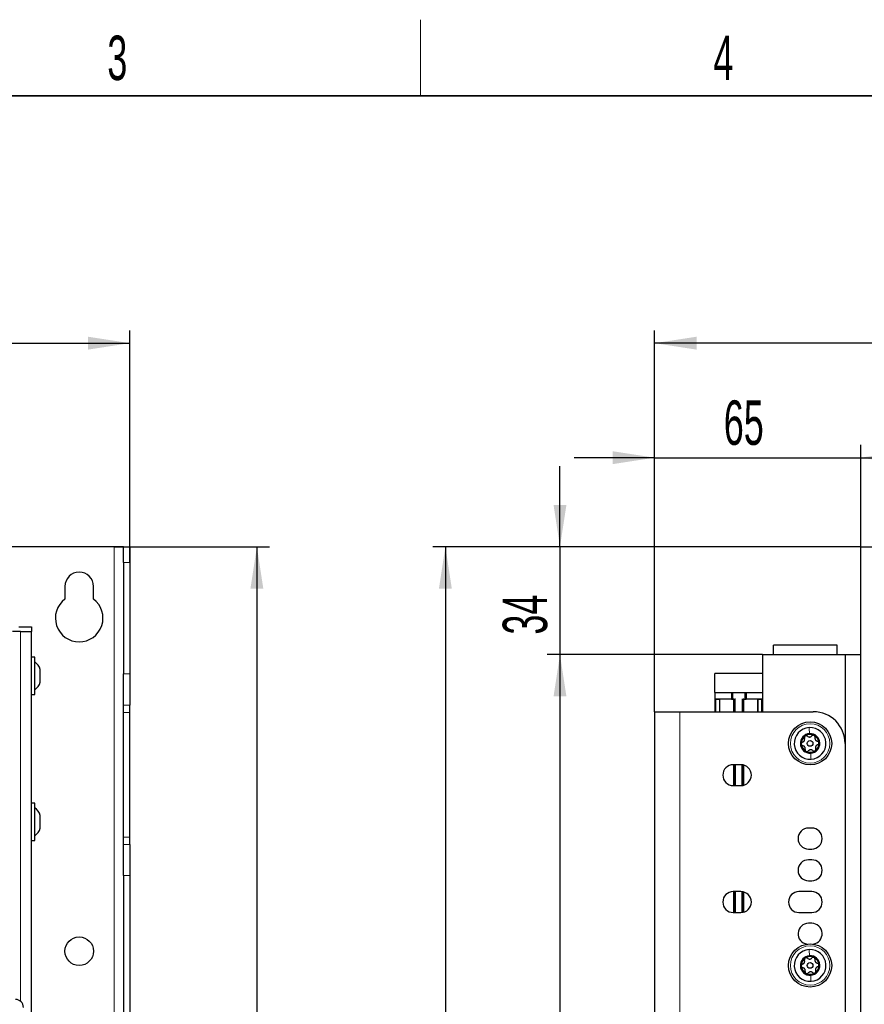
# Paper-space layout 'Blatt3' of a CAD drawing. Header units: millimetres. Extents: x 5 to 418, y 2 to 292.
# Tile 50 of 54: x 138 to 204, y 211 to 288. Entities that reach past the tile are written whole.
import ezdxf

# ---------------------------------------------------------------- set-up
doc = ezdxf.new("R2010")
doc.units = ezdxf.units.MM
doc.layers.add('SLD-0', color=7, linetype='Continuous')
doc.styles.add('SLDTEXTSTYLE1', font='TXT', dxfattribs={"width": 0.605})
doc.dimstyles.new('SLDDIMSTYLE0', dxfattribs={"dimtxt": 3.5, "dimasz": 3.302, "dimexe": 0, "dimexo": 0.0625, "dimgap": 0.875, "dimtad": 1, "dimlfac": 4, "dimrnd": 1e-09, "dimzin": 12, "dimdsep": 46, "dimtxsty": 'SLDTEXTSTYLE1', "dimsah": 1, "dimcen": 0.09, "dimadec": 0, "dimazin": 3, "dimtfac": 1, "dimtofl": 0, "dimtmove": 0, "dimatfit": 3, "dimfxl": 1, "dimfrac": 2, "dimtolj": 1, "dimtzin": 12, "dimarcsym": 0})
doc.dimstyles.new('SLDDIMSTYLE1', dxfattribs={"dimtxt": 3.5, "dimasz": 3.302, "dimexe": 0, "dimexo": 0.0625, "dimgap": 0.875, "dimtad": 1, "dimdec": 1, "dimlfac": 4, "dimrnd": 1e-09, "dimzin": 12, "dimdsep": 46, "dimtxsty": 'SLDTEXTSTYLE1', "dimsah": 1, "dimcen": 0.09, "dimadec": 0, "dimazin": 3, "dimtfac": 1, "dimtofl": 0, "dimtmove": 0, "dimatfit": 3, "dimfxl": 1, "dimfrac": 2, "dimtolj": 1, "dimtzin": 12, "dimarcsym": 0})
doc.dimstyles.new('SLDDIMSTYLE2', dxfattribs={"dimtxt": 3.5, "dimasz": 3.302, "dimexe": 0, "dimexo": 0.0625, "dimgap": 0.875, "dimtad": 1, "dimlfac": 4, "dimrnd": 1e-09, "dimzin": 12, "dimdsep": 46, "dimtxsty": 'SLDTEXTSTYLE1', "dimsah": 1, "dimcen": 0.09, "dimadec": 0, "dimazin": 3, "dimtfac": 1, "dimtmove": 0, "dimatfit": 0, "dimfxl": 1, "dimfrac": 2, "dimtolj": 1, "dimtzin": 12, "dimarcsym": 0})

# ---------------------------------------------------------------- blocks, each defined once
blk = doc.blocks.new('_D_15')
at = {"layer": 'SLD-0', "color": 7}
for p, q in [((48.349, 245.712), (48.349, 264.007)), ((146.349, 245.712), (146.349, 264.007)), ((48.349, 263.007), (146.349, 263.007))]:
    blk.add_line(p, q, dxfattribs=at)
for points in [[(48.349, 263.007), (51.651, 262.499), (51.651, 263.515)], [(146.349, 263.007), (143.047, 263.515), (143.047, 262.499)]]:
    blk.add_solid(points, dxfattribs=at)
at = {"layer": 'SLD-0', "color": 7, "insert": (93.339, 267.519), "char_height": 3.5, "attachment_point": 1, "style": 'SLDTEXTSTYLE1'}
blk.add_mtext('392', dxfattribs=at)
blk = doc.blocks.new('_D_16')
at = {"layer": 'SLD-0', "color": 7}
for p, q in [((145.099, 246.962), (157.349, 246.962)), ((156.349, 246.962), (156.349, 95.397)), ((135.809, 95.397), (157.349, 95.397))]:
    blk.add_line(p, q, dxfattribs=at)
for points in [[(156.349, 246.962), (155.841, 243.66), (156.857, 243.66)], [(156.349, 95.397), (156.857, 98.699), (155.841, 98.699)]]:
    blk.add_solid(points, dxfattribs=at)
at = {"layer": 'SLD-0', "color": 7, "insert": (151.837, 165.164), "char_height": 3.5, "attachment_point": 1, "rotation": 90, "style": 'SLDTEXTSTYLE1'}
blk.add_mtext('606,3', dxfattribs=at)
blk = doc.blocks.new('_D_17')
at = {"layer": 'SLD-0', "color": 7}
for p, q in [((187.684, 233.962), (187.684, 254.982)), ((203.934, 242.712), (203.934, 254.982)), ((187.684, 253.982), (181.334, 253.982)), ((187.684, 253.982), (203.934, 253.982)), ((203.934, 253.982), (210.284, 253.982))]:
    blk.add_line(p, q, dxfattribs=at)
for points in [[(187.684, 253.982), (184.382, 254.49), (184.382, 253.474)], [(203.934, 253.982), (207.236, 253.474), (207.236, 254.49)]]:
    blk.add_solid(points, dxfattribs=at)
at = {"layer": 'SLD-0', "color": 7, "insert": (193.135, 258.493), "char_height": 3.5, "attachment_point": 1, "style": 'SLDTEXTSTYLE1'}
blk.add_mtext('65', dxfattribs=at)
blk = doc.blocks.new('_D_18')
at = {"layer": 'SLD-0', "color": 7}
for p, q in [((203.934, 246.962), (203.934, 254.982)), ((261.603, 238.5), (261.603, 254.982)), ((203.934, 253.982), (261.603, 253.982))]:
    blk.add_line(p, q, dxfattribs=at)
for points in [[(203.934, 253.982), (207.236, 253.474), (207.236, 254.49)], [(261.603, 253.982), (258.301, 254.49), (258.301, 253.474)]]:
    blk.add_solid(points, dxfattribs=at)
at = {"layer": 'SLD-0', "color": 7, "insert": (226.753, 258.493), "char_height": 3.5, "attachment_point": 1, "style": 'SLDTEXTSTYLE1'}
blk.add_mtext('230,7', dxfattribs=at)
blk = doc.blocks.new('_D_19')
at = {"layer": 'SLD-0', "color": 7}
for p, q in [((187.684, 233.962), (187.684, 264.007)), ((261.603, 238.5), (261.603, 264.007)), ((261.603, 263.007), (187.684, 263.007))]:
    blk.add_line(p, q, dxfattribs=at)
for centre, start, end in [((224, 265.693), 153.43495, 206.56505), ((225.288, 265.693), 333.43495, 26.56505)]:
    blk.add_arc(centre, 6.006, start, end, dxfattribs=at)
for points in [[(187.684, 263.007), (190.986, 262.499), (190.986, 263.515)], [(261.603, 263.007), (258.301, 263.515), (258.301, 262.499)]]:
    blk.add_solid(points, dxfattribs=at)
at = {"layer": 'SLD-0', "color": 7, "insert": (218.628, 267.519), "char_height": 3.5, "attachment_point": 1, "style": 'SLDTEXTSTYLE1'}
blk.add_mtext('295,7', dxfattribs=at)
blk = doc.blocks.new('_D_20')
at = {"layer": 'SLD-0', "color": 7}
for p, q in [((180.228, 246.962), (180.228, 253.312)), ((203.934, 246.962), (179.228, 246.962)), ((180.228, 246.962), (180.228, 238.462)), ((196.184, 238.462), (179.228, 238.462)), ((180.228, 238.462), (180.228, 232.112))]:
    blk.add_line(p, q, dxfattribs=at)
for points in [[(180.228, 246.962), (180.736, 250.264), (179.72, 250.264)], [(180.228, 238.462), (179.72, 235.16), (180.736, 235.16)]]:
    blk.add_solid(points, dxfattribs=at)
at = {"layer": 'SLD-0', "color": 7, "insert": (175.717, 240.039), "char_height": 3.5, "attachment_point": 1, "rotation": 90, "style": 'SLDTEXTSTYLE1'}
blk.add_mtext('34', dxfattribs=at)
blk = doc.blocks.new('_D_21')
at = {"layer": 'SLD-0', "color": 7}
for p, q in [((196.184, 238.462), (179.228, 238.462)), ((180.228, 238.462), (180.228, 99.212)), ((194.934, 99.212), (179.228, 99.212))]:
    blk.add_line(p, q, dxfattribs=at)
for points in [[(180.228, 238.462), (179.72, 235.16), (180.736, 235.16)], [(180.228, 99.212), (180.736, 102.514), (179.72, 102.514)]]:
    blk.add_solid(points, dxfattribs=at)
at = {"layer": 'SLD-0', "color": 7, "insert": (175.717, 164.827), "char_height": 3.5, "attachment_point": 1, "rotation": 90, "style": 'SLDTEXTSTYLE1'}
blk.add_mtext('557', dxfattribs=at)
blk = doc.blocks.new('_D_22')
at = {"layer": 'SLD-0', "color": 7}
for p, q in [((203.934, 246.962), (170.198, 246.962)), ((171.198, 246.962), (171.198, 99.212)), ((194.934, 99.212), (170.198, 99.212))]:
    blk.add_line(p, q, dxfattribs=at)
for centre, start, end in [((168.512, 171.726), 63.43495, 116.56505), ((168.512, 174.448), 243.43495, 296.56505)]:
    blk.add_arc(centre, 6.006, start, end, dxfattribs=at)
for points in [[(171.198, 246.962), (170.69, 243.66), (171.706, 243.66)], [(171.198, 99.212), (171.706, 102.514), (170.69, 102.514)]]:
    blk.add_solid(points, dxfattribs=at)
at = {"layer": 'SLD-0', "color": 7, "insert": (166.686, 169.077), "char_height": 3.5, "attachment_point": 1, "rotation": 90, "style": 'SLDTEXTSTYLE1'}
blk.add_mtext('591', dxfattribs=at)

psp = doc.layouts.new('Blatt3')

# ---------------------------------------------------------------- linework, layer by layer
at = {"color": 7, "linetype": 'Continuous', "lineweight": 25}
for p, q in [((145.0991, 246.9623), (49.5991, 246.9623)), ((145.8386, 246.9623), (145.0991, 246.9623)), ((145.8491, 246.9561), (145.8386, 246.9623)), ((145.8386, 246.9623), (146.3428, 246.9623)), ((145.8491, 245.7123), (145.8491, 246.9561)), ((146.3428, 246.9623), (146.3491, 246.9561)), ((146.3491, 246.9561), (146.3491, 245.7123)), ((203.934, 96.9623), (203.934, 246.9623)), ((203.934, 246.9623), (205.059, 246.9623)), ((145.8491, 245.7123), (145.8491, 236.9337)), ((146.3491, 245.7123), (146.3491, 236.9337)), ((141.2241, 243.8373), (141.2241, 242.8373)), ((143.4741, 242.8373), (143.4741, 243.8373)), ((137.5991, 240.6623), (138.5991, 240.6623)), ((138.5991, 240.6623), (138.5991, 240.2873)), ((137.7241, 240.2873), (137.0991, 240.2873)), ((137.7241, 240.2873), (138.5991, 240.2873)), ((138.5991, 206.2373), (138.5991, 240.2873)), ((202.059, 239.2123), (197.059, 239.2123)), ((197.059, 238.4623), (197.059, 239.2123)), ((202.059, 238.4623), (202.059, 239.2123)), ((138.8491, 238.2623), (138.5991, 238.2623)), ((138.8491, 235.3123), (138.8491, 238.2623)), ((196.184, 238.4623), (196.184, 233.9623)), ((196.184, 238.4623), (202.684, 238.4623)), ((202.684, 238.4623), (202.684, 154.2123)), ((202.684, 238.4623), (203.934, 238.4623)), ((139.2741, 236.2873), (139.2741, 237.2873)), ((145.8491, 234.4716), (145.8491, 236.9337)), ((146.3491, 236.9337), (146.3491, 234.4716)), ((192.434, 235.4623), (192.434, 236.9623)), ((194.309, 236.9623), (192.434, 236.9623)), ((194.3314, 236.9623), (194.309, 236.9623)), ((196.184, 236.9623), (194.309, 236.9623)), ((138.5991, 235.3123), (138.8491, 235.3123)), ((192.434, 235.4623), (196.184, 235.4623)), ((192.434, 235.4623), (193.734, 235.4623)), ((192.434, 235.4623), (192.434, 234.9623)), ((193.734, 235.4623), (193.734, 234.9623)), ((193.809, 235.4623), (193.809, 234.9623)), ((194.809, 234.9623), (194.809, 235.4623)), ((194.884, 235.4623), (194.884, 234.9623)), ((194.884, 235.4623), (196.184, 235.4623)), ((145.8491, 233.9114), (145.8491, 234.4716)), ((146.3491, 233.9114), (146.3491, 234.4716)), ((192.434, 234.9623), (192.434, 233.9623)), ((193.734, 234.9623), (192.434, 234.9623)), ((192.509, 234.9623), (192.7837, 234.9623)), ((193.734, 234.9623), (193.8943, 234.9623)), ((193.9542, 234.9623), (193.8943, 234.9623)), ((193.9542, 234.9623), (194.0429, 234.9623)), ((194.0527, 234.9623), (194.0429, 234.9623)), ((194.5653, 234.9623), (194.5751, 234.9623)), ((194.5751, 234.9623), (194.6637, 234.9623)), ((194.7236, 234.9623), (194.6637, 234.9623)), ((194.7236, 234.9623), (194.884, 234.9623)), ((196.184, 234.9623), (194.884, 234.9623)), ((195.8342, 234.9623), (196.109, 234.9623)), ((145.8491, 224.0633), (145.8491, 233.9114)), ((146.3491, 224.0633), (146.3491, 233.9114)), ((187.684, 233.9623), (187.684, 203.9623)), ((187.684, 233.9623), (189.684, 233.9623)), ((189.684, 233.9623), (200.184, 233.9623)), ((202.684, 231.4623), (202.684, 206.4623)), ((194.484, 229.7873), (193.884, 229.7873)), ((194.0529, 228.1373), (194.0529, 229.7873)), ((194.565, 229.7834), (194.565, 228.1413)), ((193.884, 228.1373), (194.484, 228.1373)), ((138.8491, 226.7623), (138.5991, 226.7623)), ((138.8491, 223.8123), (138.8491, 226.7623)), ((139.2741, 224.7873), (139.2741, 225.7873)), ((200.059, 224.7873), (199.809, 224.7873)), ((138.5991, 223.8123), (138.8491, 223.8123)), ((145.8491, 223.5031), (145.8491, 224.0633)), ((145.8491, 221.041), (145.8491, 223.5031)), ((146.3491, 223.5031), (146.3491, 224.0633)), ((146.3491, 223.5031), (146.3491, 221.041)), ((199.809, 223.1373), (200.059, 223.1373)), ((200.059, 222.2873), (199.809, 222.2873)), ((145.8491, 221.041), (145.8491, 132.6337)), ((146.3491, 221.041), (146.3491, 132.6337)), ((199.809, 220.6373), (200.059, 220.6373)), ((194.484, 219.7873), (193.884, 219.7873)), ((194.0529, 218.1373), (194.0529, 219.7873)), ((194.565, 219.7834), (194.565, 218.1413)), ((200.059, 219.7873), (199.059, 219.7873)), ((193.884, 218.1373), (194.484, 218.1373)), ((199.059, 218.1373), (200.059, 218.1373)), ((200.059, 217.2873), (199.809, 217.2873))]:
    psp.add_line(p, q, dxfattribs=at)
at = {"color": 7, "linetype": 'Continuous', "lineweight": 18}
for p, q in [((145.0991, 246.9623), (145.0991, 96.9623)), ((146.3491, 245.7123), (145.8491, 245.7123)), ((137.7241, 211.1449), (137.7241, 240.2873)), ((145.8491, 236.9337), (146.3491, 236.9337)), ((146.3491, 234.4716), (145.8491, 234.4716)), ((192.509, 233.9623), (192.509, 234.9623)), ((192.7837, 234.9623), (192.7837, 233.9623)), ((192.8287, 233.9623), (192.8287, 234.9623)), ((193.8943, 234.9623), (193.8943, 233.9623)), ((193.9542, 233.9623), (193.9542, 234.9623)), ((194.0429, 234.9623), (194.0429, 233.9623)), ((194.5751, 233.9623), (194.5751, 234.9623)), ((194.6637, 234.9623), (194.6637, 233.9623)), ((194.7236, 233.9623), (194.7236, 234.9623)), ((195.7892, 234.9623), (195.7892, 233.9623)), ((195.8342, 233.9623), (195.8342, 234.9623)), ((196.109, 234.9623), (196.109, 233.9623)), ((145.8491, 233.9114), (146.3491, 233.9114)), ((189.684, 233.9623), (189.684, 203.9623)), ((193.8943, 229.7873), (193.8943, 228.1373)), ((193.9542, 228.1373), (193.9542, 229.7873)), ((194.0429, 229.7873), (194.0429, 228.1373)), ((194.5751, 228.1424), (194.5751, 229.7823)), ((194.6637, 229.7675), (194.6637, 228.1572)), ((194.7236, 228.1729), (194.7236, 229.7518)), ((145.8491, 224.0633), (146.3491, 224.0633)), ((145.8491, 223.5031), (146.3491, 223.5031)), ((146.3491, 221.041), (145.8491, 221.041)), ((193.8943, 219.7873), (193.8943, 218.1373)), ((193.9542, 218.1373), (193.9542, 219.7873)), ((194.0429, 219.7873), (194.0429, 218.1373)), ((194.5751, 218.1424), (194.5751, 219.7823)), ((194.6637, 219.7675), (194.6637, 218.1572)), ((194.7236, 218.1729), (194.7236, 219.7518))]:
    psp.add_line(p, q, dxfattribs=at)
at = {"color": 7, "linetype": 'Continuous', "lineweight": 25}
for centre, radius in [((199.934, 231.4623), 1.7), ((199.934, 231.4623), 0.2237), ((142.3491, 215.0873), 1.125), ((199.934, 213.9623), 1.7), ((199.934, 213.9623), 0.2237)]:
    psp.add_circle(centre, radius, dxfattribs=at)
at = {"color": 7, "linetype": 'Continuous', "lineweight": 18}
for centre in [(199.934, 231.4623), (199.934, 213.9623)]:
    psp.add_circle(centre, 1.55, dxfattribs=at)
at = {"color": 7, "linetype": 'Continuous', "lineweight": 25}
for centre, radius, start, end in [((142.3491, 243.8373), 1.125, 0, 180), ((142.3491, 241.3373), 1.875, 126.869898, 53.130102), ((138.3027, 237.0498), 1, 13.741315, 56.881112), ((138.3027, 236.5249), 1, 303.118888, 346.258685), ((200.184, 231.4623), 2.5, 0, 90), ((199.934, 231.4623), 1.25, 93.526192, 273.526192), ((199.934, 231.4623), 0.77, 93.526192, 273.526192), ((199.934, 231.4623), 0.7, 123.526192, 183.526192), ((199.934, 231.4623), 0.7, 63.526192, 123.526192), ((199.934, 231.4623), 1.25, 273.526192, 93.526192), ((199.934, 231.4623), 0.77, 273.526192, 93.526192), ((199.934, 231.4623), 0.7, 3.526192, 63.526192), ((199.934, 231.4623), 0.7, 183.526192, 243.526192), ((199.934, 231.4623), 0.7, 303.526192, 3.526192), ((199.934, 231.4623), 0.7, 243.526192, 303.526192), ((193.884, 228.9623), 0.825, 90, 270), ((194.484, 228.9623), 0.825, 270, 90), ((138.3027, 225.5498), 1, 13.741315, 56.881112), ((138.3027, 225.0249), 1, 303.118888, 346.258685), ((199.809, 223.9623), 0.825, 90, 270), ((200.059, 223.9623), 0.825, 270, 90), ((199.809, 221.4623), 0.825, 90, 270), ((200.059, 221.4623), 0.825, 270, 90), ((193.884, 218.9623), 0.825, 90, 270), ((194.484, 218.9623), 0.825, 270, 90), ((199.059, 218.9623), 0.825, 90, 270), ((200.059, 218.9623), 0.825, 270, 90), ((199.809, 216.4623), 0.825, 90, 262.007266), ((200.059, 216.4623), 0.825, 277.992734, 90), ((199.934, 213.9623), 1.25, 93.526192, 273.526192), ((199.934, 213.9623), 1.25, 273.526192, 93.526192), ((199.934, 213.9623), 0.77, 93.526192, 273.526192), ((199.934, 213.9623), 0.7, 123.526192, 183.526192), ((199.934, 213.9623), 0.7, 63.526192, 123.526192), ((199.934, 213.9623), 0.77, 273.526192, 93.526192), ((199.934, 213.9623), 0.7, 3.526192, 63.526192), ((199.934, 213.9623), 0.7, 183.526192, 243.526192), ((199.934, 213.9623), 0.7, 303.526192, 3.526192), ((199.934, 213.9623), 0.7, 243.526192, 303.526192)]:
    psp.add_arc(centre, radius, start, end, dxfattribs=at)
psp.add_ellipse((137.3325, 210.657), major_axis=(0.5937, 0.1978), ratio=0.9987209, start_param=5.962135, end_param=7.5320179, dxfattribs=at)
for points, knots in [([(199.5474, 232.0459), (199.5346, 232.0354), (199.5091, 232.0145), (199.4883, 231.9701), (199.4817, 231.9237), (199.4894, 231.8952), (199.4933, 231.8809)], [0, 0, 0, 0, 0.249858, 0.4994668, 0.7490113, 1, 1, 1, 1]), ([(199.7204, 232.0314), (199.7088, 232.0404), (199.6856, 232.0586), (199.6402, 232.0707), (199.5912, 232.0688), (199.562, 232.0535), (199.5474, 232.0459)], [0, 0, 0, 0, 0.249806, 0.5000545, 0.7503094, 1, 1, 1, 1]), ([(199.7204, 232.0314), (199.7457, 232.0121), (199.7837, 231.9832), (199.8501, 231.9665), (199.9027, 231.9636), (199.9547, 231.9728), (200.0189, 231.9975), (200.0532, 232.031), (200.0761, 232.0533)], [0, 0, 0, 0, 0.2491937, 0.3743301, 0.4989253, 0.6240038, 0.7497569, 1, 1, 1, 1]), ([(200.246, 232.0889), (200.2306, 232.0947), (200.1997, 232.1063), (200.1509, 232.1022), (200.1074, 232.0846), (200.0865, 232.0637), (200.0761, 232.0533)], [0, 0, 0, 0, 0.25003202, 0.49963172, 0.74922753, 1, 1, 1, 1]), ([(200.32, 231.9318), (200.322, 231.9464), (200.3261, 231.9756), (200.314, 232.0209), (200.2878, 232.0624), (200.26, 232.0801), (200.246, 232.0889)], [0, 0, 0, 0, 0.249816, 0.4999076, 0.7501199, 1, 1, 1, 1]), ([(199.3344, 231.5619), (199.3207, 231.5564), (199.2934, 231.5454), (199.2602, 231.5121), (199.2373, 231.4688), (199.236, 231.4358), (199.2353, 231.4193)], [0, 0, 0, 0, 0.2498531, 0.4999013, 0.7501145, 1, 1, 1, 1]), ([(199.2353, 231.4193), (199.238, 231.403), (199.2434, 231.3705), (199.2714, 231.3303), (199.3083, 231.3014), (199.3369, 231.2938), (199.3512, 231.29)], [0, 0, 0, 0, 0.24998976, 0.49961083, 0.7491272, 1, 1, 1, 1]), ([(199.3344, 231.5619), (199.3637, 231.5742), (199.4078, 231.5926), (199.4555, 231.6418), (199.4843, 231.6859), (199.5023, 231.7355), (199.513, 231.8035), (199.5012, 231.8499), (199.4933, 231.8809)], [0, 0, 0, 0, 0.24922033, 0.37435801, 0.49894799, 0.62402062, 0.74976801, 1, 1, 1, 1]), ([(199.548, 230.9929), (199.552, 231.0244), (199.558, 231.0718), (199.5393, 231.1377), (199.5155, 231.1847), (199.4816, 231.225), (199.4281, 231.2683), (199.3819, 231.2813), (199.3512, 231.29)], [0, 0, 0, 0, 0.2492191, 0.3743567, 0.4989469, 0.6240198, 0.7497675, 1, 1, 1, 1]), ([(200.32, 231.9318), (200.3159, 231.9003), (200.3099, 231.8529), (200.3286, 231.787), (200.3524, 231.74), (200.3864, 231.6997), (200.4399, 231.6564), (200.486, 231.6434), (200.5168, 231.6347)], [0, 0, 0, 0, 0.2492191, 0.3743567, 0.4989469, 0.6240198, 0.7497675, 1, 1, 1, 1]), ([(200.5335, 231.3628), (200.5042, 231.3505), (200.4602, 231.3321), (200.4125, 231.2829), (200.3837, 231.2388), (200.3657, 231.1892), (200.355, 231.1212), (200.3668, 231.0748), (200.3747, 231.0438)], [0, 0, 0, 0, 0.24922033, 0.37435801, 0.49894799, 0.62402062, 0.74976801, 1, 1, 1, 1]), ([(200.6326, 231.5054), (200.6299, 231.5217), (200.6245, 231.5542), (200.5965, 231.5944), (200.5596, 231.6233), (200.5311, 231.6309), (200.5168, 231.6347)], [0, 0, 0, 0, 0.2499898, 0.4996108, 0.7491272, 1, 1, 1, 1]), ([(200.5335, 231.3628), (200.5472, 231.3683), (200.5745, 231.3793), (200.6077, 231.4126), (200.6306, 231.4559), (200.632, 231.4889), (200.6326, 231.5054)], [0, 0, 0, 0, 0.2498531, 0.4999013, 0.7501145, 1, 1, 1, 1]), ([(199.548, 230.9929), (199.5459, 230.9783), (199.5418, 230.9491), (199.554, 230.9038), (199.5801, 230.8623), (199.608, 230.8446), (199.6219, 230.8358)], [0, 0, 0, 0, 0.249816, 0.4999076, 0.7501199, 1, 1, 1, 1]), ([(199.6219, 230.8358), (199.6374, 230.83), (199.6683, 230.8184), (199.7171, 230.8225), (199.7606, 230.8401), (199.7814, 230.861), (199.7919, 230.8714)], [0, 0, 0, 0, 0.250032, 0.4996317, 0.7492275, 1, 1, 1, 1]), ([(200.1476, 230.8933), (200.1223, 230.9126), (200.0843, 230.9415), (200.0179, 230.9582), (199.9653, 230.9611), (199.9133, 230.9519), (199.8491, 230.9272), (199.8147, 230.8937), (199.7919, 230.8714)], [0, 0, 0, 0, 0.2491937, 0.3743301, 0.4989253, 0.6240038, 0.7497569, 1, 1, 1, 1]), ([(200.1476, 230.8933), (200.1592, 230.8843), (200.1824, 230.8661), (200.2277, 230.854), (200.2768, 230.8559), (200.306, 230.8712), (200.3206, 230.8788)], [0, 0, 0, 0, 0.249806, 0.5000545, 0.7503094, 1, 1, 1, 1]), ([(200.3206, 230.8788), (200.3333, 230.8893), (200.3588, 230.9102), (200.3796, 230.9546), (200.3862, 231.001), (200.3785, 231.0295), (200.3747, 231.0438)], [0, 0, 0, 0, 0.249858, 0.4994668, 0.7490113, 1, 1, 1, 1]), ([(199.3344, 214.0619), (199.3637, 214.0742), (199.4078, 214.0926), (199.4555, 214.1418), (199.4843, 214.1859), (199.5023, 214.2355), (199.513, 214.3035), (199.5012, 214.3499), (199.4933, 214.3809)], [0, 0, 0, 0, 0.2492203, 0.374358, 0.498948, 0.6240206, 0.749768, 1, 1, 1, 1]), ([(199.5474, 214.5459), (199.5346, 214.5354), (199.5091, 214.5145), (199.4883, 214.4701), (199.4817, 214.4237), (199.4894, 214.3952), (199.4933, 214.3809)], [0, 0, 0, 0, 0.249858, 0.4994668, 0.7490113, 1, 1, 1, 1]), ([(199.7204, 214.5314), (199.7088, 214.5404), (199.6856, 214.5586), (199.6402, 214.5707), (199.5912, 214.5688), (199.562, 214.5535), (199.5474, 214.5459)], [0, 0, 0, 0, 0.249806, 0.5000545, 0.7503094, 1, 1, 1, 1]), ([(199.7204, 214.5314), (199.7457, 214.5121), (199.7837, 214.4832), (199.8501, 214.4665), (199.9027, 214.4636), (199.9547, 214.4728), (200.0189, 214.4975), (200.0532, 214.531), (200.0761, 214.5533)], [0, 0, 0, 0, 0.24919366, 0.3743301, 0.49892526, 0.62400376, 0.74975694, 1, 1, 1, 1]), ([(200.246, 214.5889), (200.2306, 214.5947), (200.1997, 214.6063), (200.1509, 214.6022), (200.1074, 214.5846), (200.0865, 214.5637), (200.0761, 214.5533)], [0, 0, 0, 0, 0.25003202, 0.49963172, 0.74922753, 1, 1, 1, 1]), ([(200.32, 214.4318), (200.322, 214.4464), (200.3261, 214.4756), (200.314, 214.5209), (200.2878, 214.5624), (200.26, 214.5801), (200.246, 214.5889)], [0, 0, 0, 0, 0.249816, 0.49990758, 0.75011993, 1, 1, 1, 1]), ([(200.32, 214.4318), (200.3159, 214.4003), (200.3099, 214.3529), (200.3286, 214.287), (200.3524, 214.24), (200.3864, 214.1997), (200.4399, 214.1564), (200.486, 214.1434), (200.5168, 214.1347)], [0, 0, 0, 0, 0.24921908, 0.37435669, 0.49894691, 0.62401981, 0.74976746, 1, 1, 1, 1]), ([(199.3344, 214.0619), (199.3207, 214.0564), (199.2934, 214.0454), (199.2602, 214.0121), (199.2373, 213.9688), (199.236, 213.9358), (199.2353, 213.9193)], [0, 0, 0, 0, 0.2498531, 0.4999013, 0.7501145, 1, 1, 1, 1]), ([(199.2353, 213.9193), (199.238, 213.903), (199.2434, 213.8705), (199.2714, 213.8303), (199.3083, 213.8014), (199.3369, 213.7938), (199.3512, 213.79)], [0, 0, 0, 0, 0.2499898, 0.4996108, 0.7491272, 1, 1, 1, 1]), ([(199.548, 213.4929), (199.552, 213.5244), (199.558, 213.5718), (199.5393, 213.6377), (199.5155, 213.6847), (199.4816, 213.725), (199.4281, 213.7683), (199.3819, 213.7813), (199.3512, 213.79)], [0, 0, 0, 0, 0.2492191, 0.3743567, 0.4989469, 0.6240198, 0.7497675, 1, 1, 1, 1]), ([(199.548, 213.4929), (199.5459, 213.4783), (199.5418, 213.4491), (199.554, 213.4038), (199.5801, 213.3623), (199.608, 213.3446), (199.6219, 213.3358)], [0, 0, 0, 0, 0.249816, 0.49990758, 0.75011993, 1, 1, 1, 1]), ([(200.1476, 213.3933), (200.1223, 213.4126), (200.0843, 213.4415), (200.0179, 213.4582), (199.9653, 213.4611), (199.9133, 213.4519), (199.8491, 213.4272), (199.8147, 213.3937), (199.7919, 213.3714)], [0, 0, 0, 0, 0.2491937, 0.3743301, 0.4989253, 0.6240038, 0.7497569, 1, 1, 1, 1]), ([(200.3206, 213.3788), (200.3333, 213.3893), (200.3588, 213.4102), (200.3796, 213.4546), (200.3862, 213.501), (200.3785, 213.5295), (200.3747, 213.5438)], [0, 0, 0, 0, 0.24985796, 0.49946675, 0.74901133, 1, 1, 1, 1]), ([(200.5335, 213.8628), (200.5042, 213.8505), (200.4602, 213.8321), (200.4125, 213.7829), (200.3837, 213.7388), (200.3657, 213.6892), (200.355, 213.6212), (200.3668, 213.5748), (200.3747, 213.5438)], [0, 0, 0, 0, 0.2492203, 0.374358, 0.498948, 0.6240206, 0.749768, 1, 1, 1, 1]), ([(200.6326, 214.0054), (200.6299, 214.0217), (200.6245, 214.0542), (200.5965, 214.0944), (200.5596, 214.1233), (200.5311, 214.1309), (200.5168, 214.1347)], [0, 0, 0, 0, 0.2499898, 0.4996108, 0.7491272, 1, 1, 1, 1]), ([(200.5335, 213.8628), (200.5472, 213.8683), (200.5745, 213.8793), (200.6077, 213.9126), (200.6306, 213.9559), (200.632, 213.9889), (200.6326, 214.0054)], [0, 0, 0, 0, 0.2498531, 0.4999013, 0.7501145, 1, 1, 1, 1]), ([(199.6219, 213.3358), (199.6374, 213.33), (199.6683, 213.3184), (199.7171, 213.3225), (199.7606, 213.3401), (199.7814, 213.361), (199.7919, 213.3714)], [0, 0, 0, 0, 0.25003202, 0.49963172, 0.74922753, 1, 1, 1, 1]), ([(200.1476, 213.3933), (200.1592, 213.3843), (200.1824, 213.3661), (200.2277, 213.354), (200.2768, 213.3559), (200.306, 213.3712), (200.3206, 213.3788)], [0, 0, 0, 0, 0.249806, 0.5000545, 0.7503094, 1, 1, 1, 1])]:
    psp.add_open_spline(points, degree=3, knots=knots, dxfattribs=at)
at = {"color": 7, "linetype": 'Continuous', "lineweight": 18}
for points in [[(199.8571, 232.71), (199.8611, 232.6455), (199.869, 232.5165), (199.8807, 232.3261), (199.8866, 232.2309)], [(200.0109, 230.2147), (200.0069, 230.2792), (199.9989, 230.4082), (199.9872, 230.5986), (199.9813, 230.6938)], [(199.8571, 215.21), (199.8611, 215.1455), (199.869, 215.0165), (199.8807, 214.8261), (199.8866, 214.7309)], [(200.0109, 212.7147), (200.0069, 212.7792), (199.9989, 212.9082), (199.9872, 213.0986), (199.9813, 213.1938)]]:
    psp.add_open_spline(points, degree=3, dxfattribs=at)
at = {"layer": 'SLD-0', "lineweight": 18}
psp.add_line((169.25, 282.5), (169.25, 288.5), dxfattribs=at)
at = {"layer": 'SLD-0', "lineweight": 35}
psp.add_line((408, 282.5), (26, 282.5), dxfattribs=at)

# ---------------------------------------------------------------- texts
at = {"layer": 'SLD-0', "char_height": 3.5, "attachment_point": 2, "style": 'SLDTEXTSTYLE1'}
for s, insert in [('3', (145.3527, 287.243)), ('4', (193.1027, 287.243))]:
    psp.add_mtext(s, dxfattribs=dict(at, insert=insert))

# ---------------------------------------------------------------- dimensions: what is measured, and where the dimension line sits
at = {"layer": 'SLD-0', "color": 7}
dim = psp.add_linear_dim(base=(187.684, 263.0071), p1=(261.6035, 238.4998), p2=(187.684, 233.9623), text='(<>)', dimstyle='SLDDIMSTYLE1', dxfattribs=at)
dim.commit()
dim.dimension.update_dxf_attribs({"geometry": '_D_19', "text_midpoint": (224.6437, 263.0071), "dimtype": 160})
for base, p1, p2, dimstyle, picture, middle in [((146.3491, 263.0071), (48.3491, 245.7123), (146.3491, 245.7123), 'SLDDIMSTYLE0', '_D_15', (97.3491, 263.0071)), ((203.934, 253.9817), (187.684, 233.9623), (203.934, 242.7123), 'SLDDIMSTYLE2', '_D_17', (195.809, 253.9817)), ((261.6035, 253.9817), (203.934, 246.9623), (261.6035, 238.4998), 'SLDDIMSTYLE1', '_D_18', (232.7687, 253.9817))]:
    dim = psp.add_linear_dim(base=base, p1=p1, p2=p2, dimstyle=dimstyle, dxfattribs=at)
    dim.commit()
    dim.dimension.update_dxf_attribs({"geometry": picture, "text_midpoint": middle, "dimtype": 160})
for base, p1, p2, dimstyle, picture, middle in [((180.2284, 238.4623), (203.934, 246.9623), (196.184, 238.4623), 'SLDDIMSTYLE2', '_D_20', (180.2284, 242.7123)), ((156.3491, 95.3973), (145.0991, 246.9623), (135.8088, 95.3973), 'SLDDIMSTYLE1', '_D_16', (156.3491, 171.1798)), ((180.2284, 99.2123), (196.184, 238.4623), (194.934, 99.2123), 'SLDDIMSTYLE0', '_D_21', (180.2284, 168.8373))]:
    dim = psp.add_linear_dim(base=base, p1=p1, p2=p2, angle=90, dimstyle=dimstyle, dxfattribs=at)
    dim.commit()
    dim.dimension.update_dxf_attribs({"geometry": picture, "text_midpoint": middle, "dimtype": 160})
dim = psp.add_linear_dim(base=(171.1976, 99.2123), p1=(203.934, 246.9623), p2=(194.934, 99.2123), angle=90, text='(<>)', dimstyle='SLDDIMSTYLE0', dxfattribs=at)
dim.commit()
dim.dimension.update_dxf_attribs({"geometry": '_D_22', "text_midpoint": (171.1976, 173.0873), "dimtype": 160})

doc.saveas('drawing.dxf')
